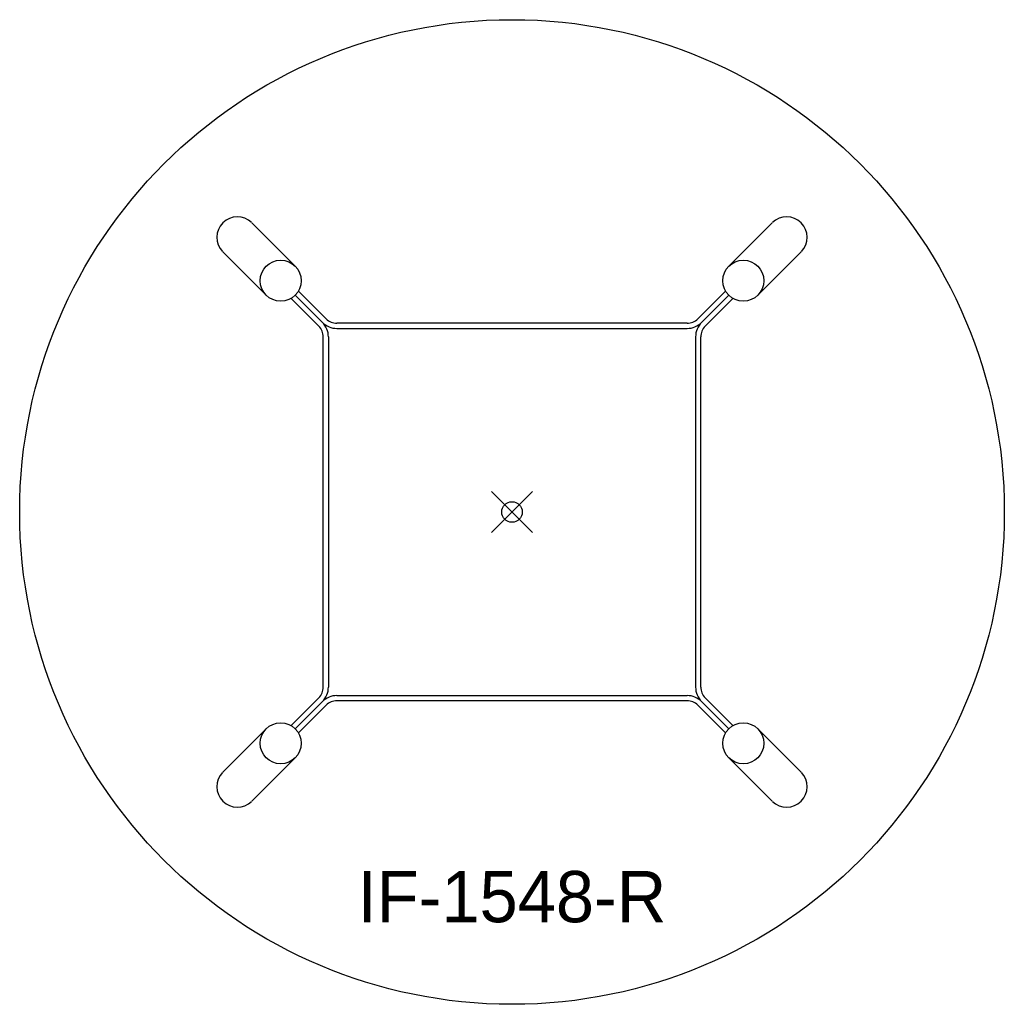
# Model space of a CAD drawing. Header units: inches. Extents: x -24 to 24, y -24 to 24.
import ezdxf
from ezdxf.enums import TextEntityAlignment as Align

# ---------------------------------------------------------------- set-up
doc = ezdxf.new("R2010")
doc.units = ezdxf.units.IN
doc.header["$PDMODE"] = 35
doc.layers.add('AFUCH-P', color=2, linetype='Continuous')
doc.layers.add('AFUCH-P-TN', color=2, linetype='Continuous')

msp = doc.modelspace()

# ---------------------------------------------------------------- linework, layer by layer
at = {"layer": 'AFUCH-P'}
for p, q in [((-10.567, 11.981), (-12.691, 14.105)), ((10.567, 11.981), (12.691, 14.105)), ((-11.981, 10.567), (-14.105, 12.691)), ((11.981, 10.567), (14.105, 12.691)), ((-10.567, 10.567), (-9.242, 9.242)), ((-10.412, 10.766), (-9.066, 9.419)), ((10.412, 10.766), (9.066, 9.419)), ((10.567, 10.567), (9.242, 9.242)), ((-9.419, 9.066), (-10.766, 10.412)), ((9.419, 9.066), (10.766, 10.412)), ((8.535, 9.2), (-8.535, 9.2)), ((-8.535, 8.95), (8.535, 8.95)), ((-9.2, -8.535), (-9.2, 8.535)), ((-8.95, 8.535), (-8.95, -8.535)), ((8.95, 8.535), (8.95, -8.535)), ((9.2, -8.535), (9.2, 8.535)), ((-9.419, -9.066), (-10.766, -10.412)), ((-8.535, -8.95), (8.535, -8.95)), ((9.419, -9.066), (10.766, -10.412)), ((-10.567, -10.567), (-9.242, -9.242)), ((-10.412, -10.766), (-9.066, -9.419)), ((8.535, -9.2), (-8.535, -9.2)), ((10.412, -10.766), (9.066, -9.419)), ((10.567, -10.567), (9.242, -9.242)), ((-11.981, -10.567), (-14.105, -12.691)), ((11.981, -10.567), (14.105, -12.691)), ((-10.567, -11.981), (-12.691, -14.105)), ((10.567, -11.981), (12.691, -14.105))]:
    msp.add_line(p, q, dxfattribs=at)
for centre, radius in [((0, 0), 24), ((-11.274, 11.274), 1), ((11.274, 11.274), 1), ((-11.274, -11.274), 1), ((11.274, -11.274), 1)]:
    msp.add_circle(centre, radius, dxfattribs=at)
for centre, radius, start, end in [((-13.389, 13.389), 1, 45.7852, 224.2148), ((13.389, 13.389), 1, 315.7852, 134.2148), ((-9.95, 8.535), 1, 0, 45), ((-8.535, 9.95), 1, 225, 270), ((-8.535, 9.95), 0.75, 225, 270), ((8.535, 9.95), 0.75, 270, 315), ((8.535, 9.95), 1, 270, 315), ((9.95, 8.535), 1, 135, 180), ((-9.95, 8.535), 0.75, 0, 45), ((9.95, 8.535), 0.75, 135, 180), ((-9.95, -8.535), 0.75, 315, 0), ((-9.95, -8.535), 1, 315, 0), ((9.95, -8.535), 1, 180, 225), ((9.95, -8.535), 0.75, 180, 225), ((-8.535, -9.95), 1, 90, 135), ((8.535, -9.95), 1, 45, 90), ((-8.535, -9.95), 0.75, 90, 135), ((8.535, -9.95), 0.75, 45, 90), ((-13.389, -13.389), 1, 135.7852, 314.2148), ((13.389, -13.389), 1, 225.7852, 44.2148)]:
    msp.add_arc(centre, radius, start, end, dxfattribs=at)
msp.add_point((0, 0), dxfattribs=at)

# ---------------------------------------------------------------- texts
at = {"layer": 'AFUCH-P-TN'}
msp.add_text('IF-1548-R', height=2.5, dxfattribs=at).set_placement((0, -20), align=Align.CENTER)

doc.saveas('drawing.dxf')
